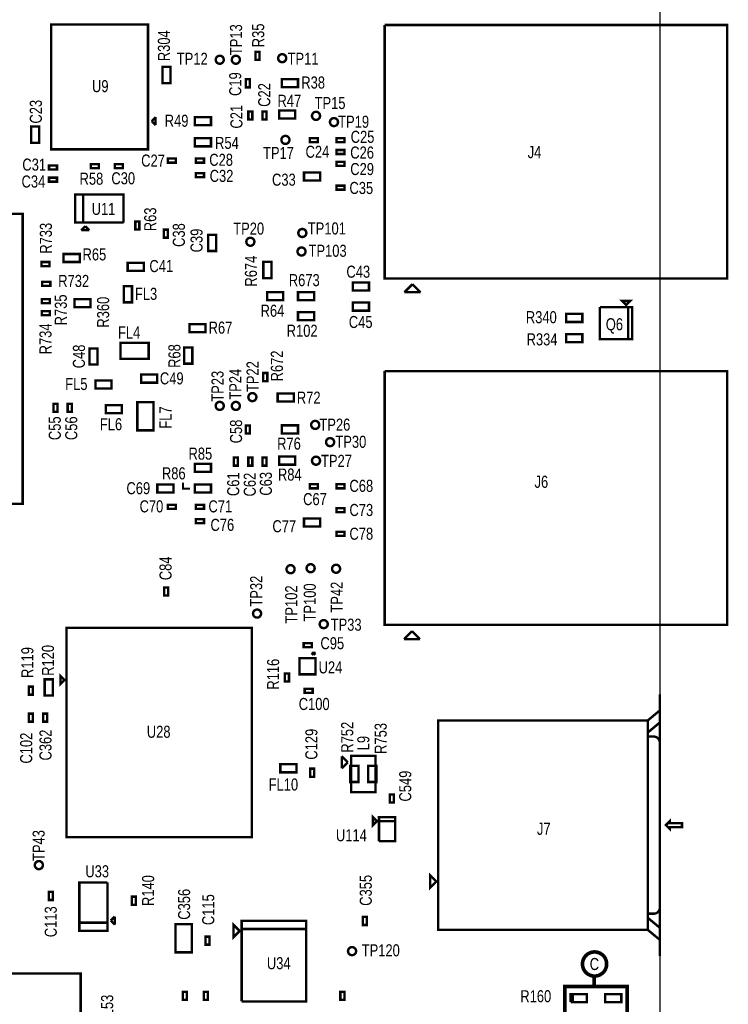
# Model space of a CAD drawing. Extents: x -19 to 106, y -45 to 160.
# Tile 20 of 21: x 41 to 85, y 55 to 117. Entities that reach past the tile are written whole.
import ezdxf
from ezdxf.enums import TextEntityAlignment as Align

# ---------------------------------------------------------------- set-up
doc = ezdxf.new("R2010")
doc.units = 0
for name, color, linetype in [('BG_OUTLINE', 95, 'CONTINUOUS'), ('PG_ASSEMBLY_TOP', 120, 'CONTINUOUS'), ('RD_ASSEMBLY_TOP', 120, 'CONTINUOUS')]:
    doc.layers.add(name, color=color, linetype=linetype)

msp = doc.modelspace()

# ---------------------------------------------------------------- linework, layer by layer
at = {"layer": 'BG_OUTLINE'}
msp.add_lwpolyline([(-3.809746, -3.81), (81.190084, -3.81), (81.190084, 146.286728), (-3.809746, 146.286728)], close=True, dxfattribs=at)
at = {"layer": 'BG_OUTLINE', "const_width": 0.1524}
msp.add_lwpolyline([(81.1784, 58.115454), (81.1784, 74.625454)], dxfattribs=at)
at = {"layer": 'PG_ASSEMBLY_TOP'}
for points, const_width in [([(48.90516, 116.89207), (42.80916, 116.89207), (42.80916, 109.01807), (48.90516, 109.01807), (48.90516, 116.89207)], 0.1524), ([(65.099184, 100.86213), (66.242184, 100.86213), (63.829184, 100.86213), (63.829184, 116.86413)], 0.1524), ([(63.829184, 116.86413), (85.419184, 116.86413), (85.419184, 100.86213), (65.099184, 100.86213)], 0.1524), ([(55.931562, 114.66576), (55.931562, 115.17376), (55.677562, 115.17376), (55.677562, 114.66576), (55.931562, 114.66576)], 0.1524), ([(50.327306, 113.198656), (50.327306, 114.214656), (49.819306, 114.214656), (49.819306, 113.198656), (50.327306, 113.198656)], 0.1524), ([(55.334662, 112.929924), (55.334662, 113.437924), (55.080662, 113.437924), (55.080662, 112.929924), (55.334662, 112.929924)], 0.1524), ([(57.347866, 112.936274), (58.363866, 112.936274), (58.363866, 113.444274), (57.347866, 113.444274), (57.347866, 112.936274)], 0.1524), ([(55.23357, 111.408718), (55.23357, 110.900718), (55.48757, 110.900718), (55.48757, 111.408718), (55.23357, 111.408718)], 0.1524), ([(56.12257, 111.408718), (56.12257, 110.900718), (56.37657, 110.900718), (56.37657, 111.408718), (56.12257, 111.408718)], 0.1524), ([(57.17286, 110.96117), (58.18886, 110.96117), (58.18886, 111.46917), (57.17286, 111.46917), (57.17286, 110.96117)], 0.1524), ([(49.38776, 111.05007), (49.13376, 110.79607)], 0.1524), ([(49.13376, 110.79607), (49.38776, 110.54207)], 0.1524), ([(49.38776, 110.54207), (49.38776, 111.05007)], 0.1524), ([(52.878736, 111.053118), (51.862736, 111.053118), (51.862736, 110.545118), (52.878736, 110.545118), (52.878736, 111.053118)], 0.1524), ([(42.05097, 109.43336), (42.05097, 110.44936), (41.54297, 110.44936), (41.54297, 109.43336), (42.05097, 109.43336)], 0.1524), ([(52.878736, 109.71403), (51.862736, 109.71403), (51.862736, 109.20603), (52.878736, 109.20603), (52.878736, 109.71403)], 0.1524), ([(59.620912, 109.72419), (59.112912, 109.72419), (59.112912, 109.47019), (59.620912, 109.47019), (59.620912, 109.72419)], 0.1524), ([(60.790328, 109.47019), (61.298328, 109.47019), (61.298328, 109.72419), (60.790328, 109.72419), (60.790328, 109.47019)], 0.1524), ([(60.79617, 108.72216), (61.30417, 108.72216), (61.30417, 108.97616), (60.79617, 108.97616), (60.79617, 108.72216)], 0.1524), ([(45.814488, 108.08716), (45.306488, 108.08716), (45.306488, 107.83316), (45.814488, 107.83316), (45.814488, 108.08716)], 0.1524), ([(47.324264, 108.08716), (46.816264, 108.08716), (46.816264, 107.83316), (47.324264, 107.83316), (47.324264, 108.08716)], 0.1524), ([(50.664872, 108.43133), (50.156872, 108.43133), (50.156872, 108.17733), (50.664872, 108.17733), (50.664872, 108.43133)], 0.1524), ([(51.928268, 108.17733), (52.436268, 108.17733), (52.436268, 108.43133), (51.928268, 108.43133), (51.928268, 108.17733)], 0.1524), ([(60.790328, 107.970066), (61.298328, 107.970066), (61.298328, 108.224066), (60.790328, 108.224066), (60.790328, 107.970066)], 0.1524), ([(42.66311, 107.737148), (43.17111, 107.737148), (43.17111, 107.991148), (42.66311, 107.991148), (42.66311, 107.737148)], 0.1524), ([(51.928268, 107.26293), (52.436268, 107.26293), (52.436268, 107.51693), (51.928268, 107.51693), (51.928268, 107.26293)], 0.1524), ([(58.745628, 107.05338), (59.761628, 107.05338), (59.761628, 107.56138), (58.745628, 107.56138), (58.745628, 107.05338)], 0.1524), ([(42.66311, 106.975148), (43.17111, 106.975148), (43.17111, 107.229148), (42.66311, 107.229148), (42.66311, 106.975148)], 0.1524), ([(44.824396, 106.17073), (44.824396, 104.39273), (44.316396, 104.39273), (44.316396, 106.17073), (47.364396, 106.17073), (47.364396, 104.39273)], 0.1524), ([(47.364396, 104.39273), (44.824396, 104.39273), (44.824396, 106.17073)], 0.1524), ([(60.790328, 106.470196), (61.298328, 106.470196), (61.298328, 106.724196), (60.790328, 106.724196), (60.790328, 106.470196)], 0.1524), ([(41.00703, 86.653624), (41.00703, 104.941624), (22.71903, 104.941624), (22.71903, 86.653624), (41.00703, 86.653624)], 0.1524), ([(48.3616, 103.957628), (48.3616, 104.465628), (48.1076, 104.465628), (48.1076, 103.957628), (48.3616, 103.957628)], 0.1524), ([(44.951396, 104.16413), (44.697396, 103.91013)], 0.1524), ([(44.697396, 103.91013), (45.205396, 103.91013)], 0.1524), ([(45.205396, 103.91013), (44.951396, 104.16413)], 0.1524), ([(49.910238, 103.948484), (49.910238, 103.440484), (50.164238, 103.440484), (50.164238, 103.948484), (49.910238, 103.948484)], 0.1524), ([(52.69357, 103.61676), (52.69357, 102.60076), (53.20157, 102.60076), (53.20157, 103.61676), (52.69357, 103.61676)], 0.1524), ([(42.1894, 101.6508), (42.6974, 101.6508), (42.6974, 101.9048), (42.1894, 101.9048), (42.1894, 101.6508)], 0.1524), ([(43.5864, 101.9048), (44.6024, 101.9048), (44.6024, 102.4128), (43.5864, 102.4128), (43.5864, 101.9048)], 0.1524), ([(47.62373, 101.35362), (48.63973, 101.35362), (48.63973, 101.86162), (47.62373, 101.86162), (47.62373, 101.35362)], 0.1524), ([(56.689498, 100.893626), (56.689498, 101.909626), (56.181498, 101.909626), (56.181498, 100.893626), (56.689498, 100.893626)], 0.1524), ([(42.2402, 100.4062), (42.7482, 100.4062), (42.7482, 100.6602), (42.2402, 100.6602), (42.2402, 100.4062)], 0.1524), ([(62.843918, 100.61321), (61.827918, 100.61321), (61.827918, 100.10521), (62.843918, 100.10521), (62.843918, 100.61321)], 0.1524), ([(47.895764, 99.360482), (47.895764, 100.376482), (47.387764, 100.376482), (47.387764, 99.360482), (47.895764, 99.360482)], 0.1524), ([(56.417464, 99.502722), (57.433464, 99.502722), (57.433464, 100.010722), (56.417464, 100.010722), (56.417464, 99.502722)], 0.1524), ([(59.383168, 100.010722), (58.367168, 100.010722), (58.367168, 99.502722), (59.383168, 99.502722), (59.383168, 100.010722)], 0.1524), ([(65.581784, 100.50653), (65.073784, 99.99853)], 0.1524), ([(65.073784, 99.99853), (66.089784, 99.99853)], 0.1524), ([(66.089784, 99.99853), (65.581784, 100.50653)], 0.1524), ([(42.2148, 99.314), (42.7228, 99.314), (42.7228, 99.568), (42.2148, 99.568), (42.2148, 99.314)], 0.1524), ([(44.2722, 99.06), (45.2882, 99.06), (45.2882, 99.568), (44.2722, 99.568), (44.2722, 99.06)], 0.1524), ([(62.843918, 99.34321), (61.827918, 99.34321), (61.827918, 98.83521), (62.843918, 98.83521), (62.843918, 99.34321)], 0.1524), ([(79.054198, 99.190556), (79.308198, 99.444556), (78.800198, 99.444556), (79.054198, 99.190556)], 0.1524), ([(42.2148, 98.552), (42.7228, 98.552), (42.7228, 98.806), (42.2148, 98.806), (42.2148, 98.552)], 0.1524), ([(59.383168, 98.740722), (58.367168, 98.740722), (58.367168, 98.232722), (59.383168, 98.232722), (59.383168, 98.740722)], 0.1524), ([(79.181198, 97.031556), (79.181198, 99.063556), (77.403198, 99.063556)], 0.1524), ([(77.403198, 99.063556), (77.403198, 97.031556), (79.435198, 97.031556), (79.435198, 99.063556), (79.181198, 99.063556), (79.181198, 97.031556)], 0.1524), ([(75.277218, 98.122232), (76.293218, 98.122232), (76.293218, 98.630232), (75.277218, 98.630232), (75.277218, 98.122232)], 0.1524), ([(51.52136, 97.48266), (52.53736, 97.48266), (52.53736, 97.99066), (51.52136, 97.99066), (51.52136, 97.48266)], 0.1524), ([(76.293218, 97.360232), (75.277218, 97.360232), (75.277218, 96.852232), (76.293218, 96.852232), (76.293218, 97.360232)], 0.1524), ([(45.72127, 95.43796), (45.72127, 96.45396), (45.21327, 96.45396), (45.21327, 95.43796), (45.72127, 95.43796)], 0.1524), ([(48.951388, 96.811592), (47.173388, 96.811592), (47.173388, 95.795592), (48.951388, 95.795592), (48.951388, 96.811592)], 0.1524), ([(51.70297, 95.48876), (51.70297, 96.50476), (51.19497, 96.50476), (51.19497, 95.48876), (51.70297, 95.48876)], 0.1524), ([(65.099184, 79.01813), (66.242184, 79.01813), (63.829184, 79.01813), (63.829184, 95.02013)], 0.1524), ([(63.829184, 95.02013), (85.419184, 95.02013), (85.419184, 79.01813), (65.099184, 79.01813)], 0.1524), ([(46.613064, 94.42577), (45.597064, 94.42577), (45.597064, 93.91777), (46.613064, 93.91777), (46.613064, 94.42577)], 0.1524), ([(48.472852, 94.292928), (49.488852, 94.292928), (49.488852, 94.800928), (48.472852, 94.800928), (48.472852, 94.292928)], 0.1524), ([(56.17464, 94.900242), (56.17464, 94.392242), (56.42864, 94.392242), (56.42864, 94.900242), (56.17464, 94.900242)], 0.1524), ([(58.098436, 93.60916), (57.082436, 93.60916), (57.082436, 93.10116), (58.098436, 93.10116), (58.098436, 93.60916)], 0.1524), ([(43.20794, 92.44584), (43.20794, 92.95384), (42.95394, 92.95384), (42.95394, 92.44584), (43.20794, 92.44584)], 0.1524), ([(44.09694, 92.44584), (44.09694, 92.95384), (43.84294, 92.95384), (43.84294, 92.44584), (44.09694, 92.44584)], 0.1524), ([(47.25797, 92.87256), (46.24197, 92.87256), (46.24197, 92.36456), (47.25797, 92.36456), (47.25797, 92.87256)], 0.1524), ([(49.252886, 91.286076), (49.252886, 93.064076), (48.236886, 93.064076), (48.236886, 91.286076), (49.252886, 91.286076)], 0.1524), ([(55.334662, 91.085924), (55.334662, 91.593924), (55.080662, 91.593924), (55.080662, 91.085924), (55.334662, 91.085924)], 0.1524), ([(57.347866, 91.092274), (58.363866, 91.092274), (58.363866, 91.600274), (57.347866, 91.600274), (57.347866, 91.092274)], 0.1524), ([(54.31917, 89.564718), (54.31917, 89.056718), (54.57317, 89.056718), (54.57317, 89.564718), (54.31917, 89.564718)], 0.1524), ([(55.23357, 89.564718), (55.23357, 89.056718), (55.48757, 89.056718), (55.48757, 89.564718), (55.23357, 89.564718)], 0.1524), ([(56.12257, 89.564718), (56.12257, 89.056718), (56.37657, 89.056718), (56.37657, 89.564718), (56.12257, 89.564718)], 0.1524), ([(57.17286, 89.11717), (58.18886, 89.11717), (58.18886, 89.62517), (57.17286, 89.62517), (57.17286, 89.11717)], 0.1524), ([(52.878736, 89.177368), (51.862736, 89.177368), (51.862736, 88.669368), (52.878736, 88.669368), (52.878736, 89.177368)], 0.1524), ([(50.50917, 87.86876), (49.49317, 87.86876), (49.49317, 87.36076), (50.50917, 87.36076), (50.50917, 87.86876)], 0.1524), ([(51.562, 87.6046), (51.1048, 87.6046), (51.1048, 87.9856)], 0.127), ([(52.878736, 87.87003), (51.862736, 87.87003), (51.862736, 87.36203), (52.878736, 87.36203), (52.878736, 87.87003)], 0.1524), ([(59.620912, 87.88019), (59.112912, 87.88019), (59.112912, 87.62619), (59.620912, 87.62619), (59.620912, 87.88019)], 0.1524), ([(60.790328, 87.62619), (61.298328, 87.62619), (61.298328, 87.88019), (60.790328, 87.88019), (60.790328, 87.62619)], 0.1524), ([(50.664872, 86.58733), (50.156872, 86.58733), (50.156872, 86.33333), (50.664872, 86.33333), (50.664872, 86.58733)], 0.1524), ([(51.928268, 86.33333), (52.436268, 86.33333), (52.436268, 86.58733), (51.928268, 86.58733), (51.928268, 86.33333)], 0.1524), ([(60.790328, 86.126066), (61.298328, 86.126066), (61.298328, 86.380066), (60.790328, 86.380066), (60.790328, 86.126066)], 0.1524), ([(51.928268, 85.41893), (52.436268, 85.41893), (52.436268, 85.67293), (51.928268, 85.67293), (51.928268, 85.41893)], 0.1524), ([(58.745628, 85.20938), (59.761628, 85.20938), (59.761628, 85.71738), (58.745628, 85.71738), (58.745628, 85.20938)], 0.1524), ([(60.790328, 84.626196), (61.298328, 84.626196), (61.298328, 84.880196), (60.790328, 84.880196), (60.790328, 84.626196)], 0.1524), ([(49.92497, 81.36636), (49.92497, 80.85836), (50.17897, 80.85836), (50.17897, 81.36636), (49.92497, 81.36636)], 0.1524), ([(43.76801, 65.61836), (55.45201, 65.61836), (55.45201, 78.82636), (43.76801, 78.82636), (43.76801, 65.61836)], 0.1524), ([(65.556384, 78.61173), (65.048384, 78.10373)], 0.1524), ([(66.064384, 78.10373), (65.556384, 78.61173)], 0.1524), ([(59.230006, 77.854048), (58.722006, 77.854048), (58.722006, 77.600048), (59.230006, 77.600048), (59.230006, 77.854048)], 0.1524), ([(65.048384, 78.10373), (66.064384, 78.10373)], 0.1524), ([(59.473846, 77.235812), (59.219846, 77.235812)], 0.1524), ([(59.219846, 77.235812), (59.346846, 77.108812)], 0.1524), ([(59.346846, 77.108812), (59.473846, 77.235812)], 0.1524), ([(58.457846, 76.905612), (58.457846, 75.889612), (59.473846, 75.889612), (59.473846, 76.905612), (58.457846, 76.905612)], 0.1524), ([(43.64101, 75.52436), (43.38701, 75.77836), (43.38701, 75.27036), (43.64101, 75.52436)], 0.1524), ([(57.79516, 75.433682), (57.79516, 75.941682), (57.54116, 75.941682), (57.54116, 75.433682), (57.79516, 75.433682)], 0.1524), ([(41.64711, 74.601578), (41.64711, 75.109578), (41.39311, 75.109578), (41.39311, 74.601578), (41.64711, 74.601578)], 0.1524), ([(42.9006, 74.557636), (42.9006, 75.573636), (42.3926, 75.573636), (42.3926, 74.557636), (42.9006, 74.557636)], 0.1524), ([(59.291982, 74.972672), (58.783982, 74.972672), (58.783982, 74.718672), (59.291982, 74.718672), (59.291982, 74.972672)], 0.1524), ([(41.39311, 73.407524), (41.39311, 72.899524), (41.64711, 72.899524), (41.64711, 73.407524), (41.39311, 73.407524)], 0.1524), ([(42.545, 72.899524), (42.545, 73.407524), (42.291, 73.407524), (42.291, 72.899524), (42.545, 72.899524)], 0.1524), ([(80.4164, 72.974454), (80.4164, 72.212454), (81.1784, 72.847454), (81.1784, 73.609454), (80.4164, 72.974454), (67.2084, 72.974454), (67.2084, 59.766454), (80.4164, 59.766454), (81.1784, 59.131454), (81.1784, 59.893454), (80.4164, 60.528454)], 0.1524), ([(80.4164, 59.766454), (80.4164, 71.958454)], 0.1524), ([(58.2676, 70.21322), (57.2516, 70.21322), (57.2516, 69.70522), (58.2676, 69.70522), (58.2676, 70.21322)], 0.1524), ([(61.505592, 70.338442), (61.124592, 70.719442)], 0.1524), ([(61.124592, 70.719442), (61.124592, 69.957442)], 0.1524), ([(61.124592, 69.957442), (61.505592, 70.338442)], 0.1524), ([(61.721492, 70.744842), (61.721492, 68.458842), (63.245492, 68.458842), (63.245492, 70.744842), (61.721492, 70.744842)], 0.1524), ([(59.387232, 69.425312), (59.387232, 69.933312), (59.133232, 69.933312), (59.133232, 69.425312), (59.387232, 69.425312)], 0.1524), ([(62.17285, 69.093842), (62.17285, 70.109842), (61.66485, 70.109842), (61.66485, 69.093842), (62.17285, 69.093842)], 0.1524), ([(63.302134, 69.093842), (63.302134, 70.109842), (62.794134, 70.109842), (62.794134, 69.093842), (63.302134, 69.093842)], 0.1524), ([(64.409574, 67.7926), (64.409574, 68.3006), (64.155574, 68.3006), (64.155574, 67.7926), (64.409574, 67.7926)], 0.1524), ([(63.3476, 66.6242), (63.0936, 66.8782), (63.0936, 66.3702), (63.3476, 66.6242)], 0.1524), ([(63.4746, 65.3542), (64.4906, 65.3542), (64.4906, 66.8782), (63.4746, 66.8782), (63.4746, 66.6242), (64.4906, 66.6242)], 0.1524), ([(64.4906, 66.6242), (63.4746, 66.6242), (63.4746, 65.3542)], 0.1524), ([(81.5594, 66.370454), (81.8134, 66.116454), (81.8134, 66.243454), (82.5754, 66.243454), (82.5754, 66.497454), (81.8134, 66.497454), (81.8134, 66.624454), (81.5594, 66.370454)], 0.1524), ([(67.0814, 62.814454), (66.7004, 62.433454), (66.7004, 63.195454), (67.0814, 62.814454)], 0.1524), ([(44.575222, 60.216796), (46.353222, 60.216796), (46.353222, 59.708796), (44.575222, 59.708796), (44.575222, 62.756796), (46.353222, 62.756796)], 0.1524), ([(46.353222, 62.756796), (46.353222, 60.216796), (44.575222, 60.216796)], 0.1524), ([(42.912792, 61.648848), (42.912792, 62.156848), (42.658792, 62.156848), (42.658792, 61.648848), (42.912792, 61.648848)], 0.1524), ([(47.884334, 61.856874), (47.884334, 61.348874), (48.138334, 61.348874), (48.138334, 61.856874), (47.884334, 61.856874)], 0.1524), ([(46.810422, 60.597796), (46.556422, 60.343796)], 0.1524), ([(46.556422, 60.343796), (46.810422, 60.089796)], 0.1524), ([(46.810422, 60.089796), (46.810422, 60.597796)], 0.1524), ([(54.8132, 55.245), (58.8772, 55.245), (58.8772, 60.325), (54.8132, 60.325), (54.8132, 59.817), (58.8772, 59.817)], 0.1524), ([(62.7126, 60.071), (62.7126, 60.579), (62.4586, 60.579), (62.4586, 60.071), (62.7126, 60.071)], 0.1524), ([(51.6636, 58.3438), (51.6636, 60.1218), (50.6476, 60.1218), (50.6476, 58.3438), (51.6636, 58.3438)], 0.1524), ([(54.6862, 59.69), (54.3052, 60.071), (54.3052, 59.309), (54.6862, 59.69)], 0.1524), ([(58.8772, 59.817), (54.8132, 59.817), (54.8132, 55.245)], 0.1524), ([(52.7812, 58.8264), (52.7812, 59.3344), (52.5272, 59.3344), (52.5272, 58.8264), (52.7812, 58.8264)], 0.1524), ([(44.660058, 57.009538), (9.354058, 57.009538), (9.354058, 52.183538), (44.660058, 52.183538), (44.660058, 57.009538)], 0.1524), ([(77.0382, 56.2356), (77.0382, 56.8452)], 0.2286), ([(51.1048, 55.8546), (51.1048, 55.3466), (51.3588, 55.3466), (51.3588, 55.8546), (51.1048, 55.8546)], 0.1524), ([(52.6796, 55.3466), (52.6796, 55.8546), (52.4256, 55.8546), (52.4256, 55.3466), (52.6796, 55.3466)], 0.1524), ([(61.2902, 55.3466), (61.2902, 55.8546), (61.0362, 55.8546), (61.0362, 55.3466), (61.2902, 55.3466)], 0.1524), ([(75.4634, 43.8658), (79.121, 43.8658), (79.121, 56.1848), (75.184, 56.1848), (75.184, 43.8658), (75.4634, 43.8658)], 0.2286), ([(75.55357, 55.20436), (76.56957, 55.20436), (76.56957, 55.71236), (75.68057, 55.71236), (75.68057, 55.20436)], 0.1524), ([(75.68057, 55.20436), (75.68057, 55.71236), (75.55357, 55.71236), (75.55357, 55.20436)], 0.1524), ([(78.75397, 55.71236), (77.73797, 55.71236), (77.73797, 55.20436), (78.75397, 55.20436), (78.75397, 55.71236)], 0.1524)]:
    msp.add_lwpolyline(points, dxfattribs=dict(at, const_width=const_width))
for points, const_width in [([(53.683662, 114.670332, 1), (53.175662, 114.670332, 1), (53.683662, 114.670332)], 0.1524), ([(54.699662, 114.670332, 1), (54.191662, 114.670332, 1), (54.699662, 114.670332)], 0.1524), ([(57.62117, 114.76736, 1), (57.11317, 114.76736, 1), (57.62117, 114.76736)], 0.1524), ([(59.75477, 111.129318, 1), (59.24677, 111.129318, 1), (59.75477, 111.129318)], 0.1524), ([(60.887356, 110.73638, 1), (60.379356, 110.73638, 1), (60.887356, 110.73638)], 0.1524), ([(57.82437, 109.61116, 1), (57.31637, 109.61116, 1), (57.82437, 109.61116)], 0.1524), ([(58.891932, 103.737664, 1), (58.383932, 103.737664, 1), (58.891932, 103.737664)], 0.1524), ([(55.61457, 103.18496, 1), (55.10657, 103.18496, 1), (55.61457, 103.18496)], 0.1524), ([(58.841132, 102.569264, 1), (58.333132, 102.569264, 1), (58.841132, 102.569264)], 0.1524), ([(55.74157, 93.38056, 1), (55.23357, 93.38056, 1), (55.74157, 93.38056)], 0.1524), ([(53.683662, 92.826332, 1), (53.175662, 92.826332, 1), (53.683662, 92.826332)], 0.1524), ([(54.699662, 92.826332, 1), (54.191662, 92.826332, 1), (54.699662, 92.826332)], 0.1524), ([(59.70397, 91.62796, 1), (59.19597, 91.62796, 1), (59.70397, 91.62796)], 0.1524), ([(60.643008, 90.540078, 1), (60.135008, 90.540078, 1), (60.643008, 90.540078)], 0.1524), ([(59.75477, 89.36736, 1), (59.24677, 89.36736, 1), (59.75477, 89.36736)], 0.1524), ([(58.14949, 82.521044, 1), (57.64149, 82.521044, 1), (58.14949, 82.521044)], 0.1524), ([(59.415426, 82.582004, 1), (58.907426, 82.582004, 1), (59.415426, 82.582004)], 0.1524), ([(61.01842, 82.55, 1), (60.51042, 82.55, 1), (61.01842, 82.55)], 0.1524), ([(56.03748, 79.720186, 1), (55.52948, 79.720186, 1), (56.03748, 79.720186)], 0.1524), ([(60.239402, 79.05496, 1), (59.731402, 79.05496, 1), (60.239402, 79.05496)], 0.1524), ([(80.4164, 71.958454), (80.4164, 60.782454), (80.7974, 60.782454, 0.414214), (81.1784, 61.163454), (81.1784, 71.577454, 0.414214), (80.7974, 71.958454), (80.4164, 71.958454), (80.4164, 72.974454)], 0.1524), ([(42.27957, 63.847472, 1), (41.77157, 63.847472, 1), (42.27957, 63.847472)], 0.1524), ([(62.0268, 58.42, 1), (61.5188, 58.42, 1), (62.0268, 58.42)], 0.1524), ([(77.8256, 57.6072, 1), (76.3016, 57.6072, 1), (77.8256, 57.6072)], 0.2286)]:
    msp.add_lwpolyline(points, format="xyb", dxfattribs=dict(at, const_width=const_width))

# ---------------------------------------------------------------- texts
at = {"layer": 'PG_ASSEMBLY_TOP', "width": 0.8}
msp.add_text('C', height=0.762, dxfattribs=at).set_placement((76.7588, 57.2262))
at = {"layer": 'RD_ASSEMBLY_TOP', "width": 0.8}
for s, p in [('TP13', (54.8386, 114.9604)), ('R304', (50.292, 114.5794)), ('C23', (42.2148, 110.6424)), ('C39', (52.3494, 102.5144)), ('R674', (55.7784, 100.3554)), ('R360', (46.4566, 97.7646)), ('C48', (44.9326, 95.1992)), ('R68', (50.9524, 95.2246)), ('TP24', (54.7878, 93.218)), ('TP22', (55.88, 93.7006)), ('TP23', (53.6702, 93.091)), ('FL7', (50.3936, 91.3892)), ('TP32', (56.1086, 80.1624)), ('TP102', (58.3184, 79.0956)), ('TP100', (59.4868, 79.2226)), ('TP42', (61.1886, 79.7814)), ('R120', (42.9768, 75.7936)), ('R752', (61.849, 70.9422)), ('R753', (63.9572, 70.866)), ('C102', (41.6052, 70.2564)), ('L9', (62.865, 71.0946)), ('TP43', (42.3926, 64.1096)), ('C356', (51.562, 60.4012)), ('R153', (46.712632, 53.720492))]:
    msp.add_text(s, height=0.762, rotation=90, dxfattribs=at).set_placement(p)
for s, p in [('R35', (56.2356, 116.205)), ('C19', (54.7878, 113.1316)), ('C22', (56.6166, 112.4458)), ('C21', (54.864, 111.0742)), ('R63', (49.4284, 104.5972)), ('R733', (42.8498, 103.4034)), ('C38', (51.2318, 103.6066)), ('R735', (43.7896, 98.8822)), ('R734', (42.8244, 97.0534)), ('R672', (57.41416, 95.345758)), ('C55', (43.4086, 91.4146)), ('C56', (44.45, 91.4146)), ('C58', (54.8386, 91.2114)), ('C61', (54.6608, 87.884)), ('C62', (55.7022, 87.8586)), ('C63', (56.7182, 87.9094)), ('C84', (50.3936, 82.5754)), ('R119', (41.6814, 76.6318)), ('R116', (57.1754, 75.8952)), ('C362', (42.8244, 71.4248)), ('C129', (59.5884, 71.4756)), ('C549', (65.5066, 68.834)), ('R140', (49.292764, 62.239652)), ('C355', (63.0174, 62.2554)), ('C115', (53.086, 61.0362)), ('C113', (43.1546, 60.2742))]:
    msp.add_text(s, height=0.762, rotation=90, dxfattribs=at).set_placement(p, align=Align.CENTER)
for s, p in [('TP12', (50.7238, 114.3508)), ('TP11', (57.7088, 114.3508)), ('R38', (58.5724, 112.8522)), ('R47', (57.07126, 111.69777)), ('TP15', (59.4106, 111.5568)), ('R49', (49.9618, 110.4392)), ('TP19', (60.898786, 110.376462)), ('R54', (53.1368, 109.0422)), ('TP17', (56.1594, 108.4072)), ('J4', (72.8472, 108.458)), ('C33', (56.727344, 106.72064)), ('TP20', (54.2798, 103.632)), ('TP101', (58.982864, 103.642668)), ('R65', (44.7802, 102.0064)), ('TP103', (59.0296, 102.235)), ('C41', (48.9966, 101.2698)), ('C43', (61.4172, 100.9142)), ('R673', (57.785, 100.3808)), ('FL3', (48.0822, 99.5172)), ('R64', (56.007, 98.4504)), ('R340', (72.73163, 98.043492)), ('C45', (61.5696, 97.7392)), ('Q6', (77.771244, 97.596198)), ('FL4', (47.0154, 97.0788)), ('R67', (52.7304, 97.3836)), ('R102', (57.651904, 97.18929)), ('R334', (72.779382, 96.644968)), ('FL5', (43.688, 93.8276)), ('C49', (49.657, 94.1832)), ('R72', (58.293, 92.964)), ('FL6', (45.8724, 91.2876)), ('TP26', (59.7154, 91.2622)), ('R76', (57.0484, 90.0684)), ('TP30', (60.72251, 90.18016)), ('R85', (51.4604, 89.4334)), ('TP27', (59.817, 88.9762)), ('R86', (49.784, 88.1888)), ('R84', (57.0992, 88.1126)), ('J6', (73.279, 87.6554)), ('C69', (47.5488, 87.249)), ('C77', (56.752744, 84.85124)), ('TP33', (60.4266, 78.6384)), ('U24', (59.6646, 75.946)), ('FL10', (56.515, 68.5546)), ('J7', (73.4314, 65.7606)), ('U114', (60.7568, 65.3542)), ('TP120', (62.3824, 58.0898))]:
    msp.add_text(s, height=0.762, dxfattribs=at).set_placement(p)
for s, p in [('U9', (45.8978, 112.6236)), ('C25', (62.4332, 109.4232)), ('C28', (53.5178, 107.9754)), ('C24', (59.5884, 108.4834)), ('C26', (62.4078, 108.4326)), ('C31', (41.7322, 107.6706)), ('C27', (49.2252, 107.9246)), ('C29', (62.4078, 107.3912)), ('R58', (45.339, 106.7816)), ('C30', (47.3456, 106.807)), ('C32', (53.5432, 106.9594)), ('C34', (41.6814, 106.6038)), ('C35', (62.357, 106.1974)), ('U11', (46.101, 104.8766)), ('R732', (44.2214, 100.33)), ('C68', (62.357, 87.4014)), ('C67', (59.436, 86.5632)), ('C70', (49.1236, 86.106)), ('C71', (53.467, 86.106)), ('C73', (62.357, 85.8774)), ('C76', (53.594, 84.9376)), ('C78', (62.357, 84.3788)), ('C95', (60.5282, 77.47)), ('C100', (59.3852, 73.6346)), ('U28', (49.5808, 71.882)), ('U33', (45.704252, 63.076836)), ('U34', (57.15, 57.277)), ('R160', (73.3552, 55.1942))]:
    msp.add_text(s, height=0.762, dxfattribs=at).set_placement(p, align=Align.CENTER)

doc.saveas('drawing.dxf')
